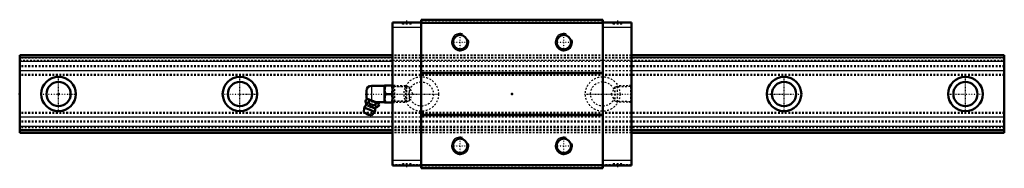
# Model space of a CAD drawing. Header units: millimetres. Extents: x -22 to 548, y -43 to 43.
import ezdxf

# ---------------------------------------------------------------- set-up
doc = ezdxf.new("R2010")
doc.units = ezdxf.units.MM
doc.linetypes.add('Center', pattern=[1.5, 0.45, -0.5, 0.05, -0.5])
doc.linetypes.add('Dashed', pattern=[2, 1, -1])
for name, color, linetype, lineweight in [('2d ConnectionPoints', 7, 'Continuous', 50), ('AM_0', 7, 'Continuous', 50), ('AM_4', 3, 'Continuous', 25), ('AM_5', 3, 'Continuous', 25), ('AM_7', 7, 'Center', 25), ('AM_9', 6, 'Dashed', 25)]:
    doc.layers.add(name, color=color, linetype=linetype, lineweight=lineweight)

# ---------------------------------------------------------------- blocks, each defined once
blk = doc.blocks.new('1_B_PT1_8_grease_nipple_joint1_SVR_0_in_bjilkp57t0gdzueduoellrg3v________4')
at = {"layer": 'AM_0'}
for p, q in [((178.2, 1.8), (178.2, -1.8)), ((188.7, 4.8), (181.2, 4.8)), ((188.77, 5), (188.7, 4.88)), ((188.7, 4.88), (188.7, -4.88)), ((188.77, 5), (193.33, 5)), ((189.22, 0), (192.88, 0)), ((193.4, 4.88), (193.33, 5)), ((177.61, -4.1), (178.01, -3.12)), ((178.79, -2.79), (178.01, -3.12)), ((185.18, -5.37), (178.31, -2.59)), ((179.49, -4.86), (179.88, -3.87)), ((183.23, -6.37), (183.63, -5.39)), ((183.77, -4.8), (188.7, -4.8)), ((185.51, -6.14), (185.18, -5.37)), ((188.7, -4.88), (188.77, -5)), ((193.33, -5), (188.77, -5)), ((193.33, -5), (193.4, -4.88)), ((176.9, -7.85), (176.7, -10.68)), ((181.19, -12.5), (176.7, -10.68)), ((183.02, -10.32), (176.9, -7.85)), ((181.19, -12.5), (183.02, -10.32)), ((185.11, -7.13), (185.51, -6.14))]:
    blk.add_line(p, q, dxfattribs=at)
for points in [[(189.22, 5), (188.88, 3.69), (188.79, 3.01), (188.77, 2.32), (188.9, 1.16), (189.22, 0)], [(189.22, 0), (188.88, -1.31), (188.79, -1.99), (188.77, -2.68), (188.9, -3.84), (189.22, -5)], [(192.88, 0), (193.22, 1.31), (193.31, 1.99), (193.33, 2.68), (193.2, 3.84), (192.88, 5)], [(192.88, -5), (193.22, -3.69), (193.31, -3.01), (193.33, -2.32), (193.2, -1.16), (192.88, 0)], [(177.61, -4.1), (177.79, -4.5), (178.02, -4.84), (178.2, -5.01), (178.43, -5.1), (178.74, -5.1), (179.08, -5.02), (179.49, -4.86)], [(179.88, -3.87), (179.62, -3.39), (179.26, -3.05), (178.96, -2.94), (178.61, -2.94), (178.01, -3.12)], [(179.49, -4.86), (179.78, -5.18), (180.2, -5.6), (180.67, -5.97), (181.09, -6.18), (181.54, -6.33), (182.21, -6.41), (182.89, -6.4), (183.23, -6.37)], [(183.63, -5.39), (183.23, -4.97), (182.79, -4.6), (182.27, -4.27), (181.69, -4.03), (181.09, -3.9), (180.47, -3.85), (179.88, -3.87)], [(185.51, -6.14), (185.25, -5.66), (184.89, -5.32), (184.58, -5.21), (184.23, -5.21), (183.63, -5.39)], [(183.23, -6.37), (183.42, -6.77), (183.64, -7.11), (183.82, -7.28), (184.05, -7.37), (184.36, -7.37), (184.7, -7.29), (185.11, -7.13)]]:
    blk.add_lwpolyline(points, dxfattribs=at)
for centre, radius, start, end in [((181.2, 1.8), 3, 90, 180), ((172.08, -6.41), 6, 4.5497, 22.6438), ((181.2, -1.8), 3, 180, 195.4194), ((179.96, -9.09), 3.3, 131.1614, 158), ((177.26, -6), 0.8, 311.1614, 4.5497), ((179.51, -10.18), 1.82, 214.2344, 281.7656), ((179.96, -9.09), 3.3, 338, 4.8386), ((184.04, -8.74), 0.8, 131.4503, 184.8386), ((187.49, -12.64), 6, 113.3453, 131.4503)]:
    blk.add_arc(centre, radius, start, end, dxfattribs=at)
at = {"layer": 'AM_4'}
for p, q in [((181.2, 4.8), (181.2, -3.76)), ((183.25, -8.81), (177.79, -6.6)), ((183.51, -8.14), (178.06, -5.94))]:
    blk.add_line(p, q, dxfattribs=at)
at = {"layer": 'AM_5', "linetype": 'Dashed'}
for p, q in [((193.4, 4.86), (194.38, 4.26)), ((201.38, 4.08), (194.38, 4.26)), ((194.4, 4.86), (194.4, -4.86)), ((193.4, -4.86), (194.38, -4.26)), ((201.38, -4.08), (194.38, -4.26))]:
    blk.add_line(p, q, dxfattribs=at)
at = {"layer": 'AM_7'}
blk.add_line((178.67, -12.26), (182.14, -3.69), dxfattribs=at)
at = {"layer": 'AM_9'}
for p, q in [((200.82, 4.67), (193.4, 4.86)), ((201.4, 4.06), (200.82, 4.67)), ((200.82, 4.67), (200.82, -4.67)), ((201.4, 4.06), (201.4, -4.06)), ((193.4, -4.86), (200.82, -4.67)), ((200.82, -4.67), (201.4, -4.06))]:
    blk.add_line(p, q, dxfattribs=at)
blk = doc.blocks.new('2_SVR_45RH1SSB_PT1_81_Slide_0_in_bjilkp57t0gdzueduoellrg3v________4')
at = {"layer": 'AM_0'}
for p, q in [((193.4, 41.4), (193.4, -41.4)), ((210, 41.4), (193.4, 41.4)), ((315, 43), (210, 43)), ((210, 43), (210, -43)), ((315, 41.2), (210, 41.2)), ((315, 43), (315, -43)), ((331.6, 41.4), (315, 41.4)), ((331.6, 41.4), (331.6, -41.4)), ((315, 12.3), (210, 12.3)), ((315, 12), (210, 12)), ((315, -12), (210, -12)), ((315, -12.3), (210, -12.3)), ((210, -41.4), (193.4, -41.4)), ((315, -41.2), (210, -41.2)), ((315, -43), (210, -43)), ((331.6, -41.4), (315, -41.4))]:
    blk.add_line(p, q, dxfattribs=at)
for centre in [(232.5, 30), (292.5, 30), (232.5, -30), (292.5, -30)]:
    blk.add_circle(centre, 4.19, dxfattribs=at)
at = {"layer": 'AM_4'}
for p, q in [((210, 38.4), (193.4, 38.4)), ((331.6, 38.4), (315, 38.4)), ((210, -38.4), (193.4, -38.4)), ((331.6, -38.4), (315, -38.4))]:
    blk.add_line(p, q, dxfattribs=at)
at = {"layer": 'AM_5', "linetype": 'Dashed'}
for p, q in [((201.4, -4.66), (201.4, 4.66)), ((202.18, 4.06), (201.4, 4.66)), ((322.82, 4.06), (323.6, 4.66)), ((331.6, 4.86), (323.6, 4.66)), ((323.6, -4.66), (323.6, 4.66)), ((202.18, -4.06), (201.4, -4.66)), ((322.82, -4.06), (323.6, -4.66)), ((331.6, -4.86), (323.6, -4.66))]:
    blk.add_line(p, q, dxfattribs=at)
at = {"layer": 'AM_5'}
for centre in [(232.5, 30), (292.5, 30), (232.5, -30), (292.5, -30)]:
    blk.add_arc(centre, 5, 75, 15, dxfattribs=at)
at = {"layer": 'AM_7'}
for p, q in [((201.5, 42.5), (201.5, 40.3)), ((323.5, 42.5), (323.5, 40.3)), ((232.5, 24.75), (232.5, 35.25)), ((292.5, 24.75), (292.5, 35.25)), ((227.25, 30), (237.75, 30)), ((287.25, 30), (297.75, 30)), ((304.5, 0), (332.19, 0)), ((232.5, -35.25), (232.5, -24.75)), ((292.5, -35.25), (292.5, -24.75)), ((227.25, -30), (237.75, -30)), ((287.25, -30), (297.75, -30)), ((201.5, -40.3), (201.5, -42.5)), ((323.5, -40.3), (323.5, -42.5))]:
    blk.add_line(p, q, dxfattribs=at)
at = {"layer": 'AM_9'}
for p, q in [((210, 40.9), (193.4, 40.9)), ((198.9, 41.4), (198.9, 40.4)), ((204.1, 40.4), (198.9, 40.4)), ((204.1, 40.4), (204.1, 41.4)), ((315, 42.5), (210, 42.5)), ((315, 41.5), (210, 41.5)), ((331.6, 40.9), (315, 40.9)), ((320.9, 41.4), (320.9, 40.4)), ((326.1, 40.4), (320.9, 40.4)), ((326.1, 40.4), (326.1, 41.4)), ((331.6, 22.5), (193.4, 22.5)), ((331.6, 22.47), (193.4, 22.47)), ((331.6, 22.41), (193.4, 22.41)), ((331.6, 22.26), (193.4, 22.26)), ((331.6, 21.04), (193.4, 21.04)), ((331.6, 21.03), (193.4, 21.03)), ((331.6, 20.96), (193.4, 20.96)), ((331.6, 20.8), (193.4, 20.8)), ((331.6, 20.76), (193.4, 20.76)), ((193.4, 19.5), (331.6, 19.5)), ((331.6, 18.86), (193.4, 18.86)), ((331.6, 18.8), (193.4, 18.8)), ((331.6, 13.42), (193.4, 13.42)), ((331.6, 13.32), (193.4, 13.32)), ((193.97, 4.27), (193.4, 4.86)), ((202.98, 4.04), (193.97, 4.27)), ((193.97, 4.27), (193.97, -4.27)), ((205.18, 0), (202.98, 4.04)), ((202.98, 4.04), (202.98, -4.04)), ((202.98, -4.04), (205.18, 0)), ((322.02, 4.04), (319.82, 0)), ((319.82, 0), (322.02, -4.04)), ((331.03, 4.27), (322.02, 4.04)), ((322.02, 4.04), (322.02, -4.04)), ((331.6, 4.86), (331.03, 4.27)), ((331.03, 4.27), (331.03, -4.27)), ((193.4, -4.86), (193.97, -4.27)), ((193.97, -4.27), (202.98, -4.04)), ((322.02, -4.04), (331.03, -4.27)), ((331.03, -4.27), (331.6, -4.86)), ((331.6, -13.32), (193.4, -13.32)), ((331.6, -13.42), (193.4, -13.42)), ((331.6, -18.8), (193.4, -18.8)), ((331.6, -18.86), (193.4, -18.86)), ((331.6, -19.5), (193.4, -19.5)), ((331.6, -20.76), (193.4, -20.76)), ((331.6, -20.8), (193.4, -20.8)), ((331.6, -21), (193.4, -21)), ((331.6, -21.04), (193.4, -21.04)), ((331.6, -22.26), (193.4, -22.26)), ((331.6, -22.41), (193.4, -22.41)), ((331.6, -22.5), (193.4, -22.5)), ((210, -40.9), (193.4, -40.9)), ((204.1, -40.4), (198.9, -40.4)), ((198.9, -40.4), (198.9, -41.4)), ((204.1, -41.4), (204.1, -40.4)), ((315, -41.5), (210, -41.5)), ((315, -42.5), (210, -42.5)), ((331.6, -40.9), (315, -40.9)), ((326.1, -40.4), (320.9, -40.4)), ((320.9, -40.4), (320.9, -41.4)), ((326.1, -41.4), (326.1, -40.4))]:
    blk.add_line(p, q, dxfattribs=at)
blk = doc.blocks.new('3_SVR_45RH57022_5_R_Track_0_in_bjilkp57t0gdzueduoellrg3v________4')
at = {"layer": 'AM_0'}
for p, q in [((193.4, 22.5), (-22.5, 22.5)), ((-22.5, 22.5), (-22.5, -22.5)), ((547.5, 22.5), (331.6, 22.5)), ((547.5, 22.5), (547.5, -22.5)), ((193.4, -21), (-22.5, -21)), ((193.4, -22.5), (-22.5, -22.5)), ((547.5, -21), (331.6, -21)), ((547.5, -22.5), (331.6, -22.5))]:
    blk.add_line(p, q, dxfattribs=at)
for centre, radius in [((0, 0), 10), ((0, 0), 7), ((105, 0), 10), ((105, 0), 7), ((420, 0), 10), ((420, 0), 7), ((525, 0), 10), ((525, 0), 7)]:
    blk.add_circle(centre, radius, dxfattribs=at)
at = {"layer": 'AM_4'}
for p, q in [((193.4, 22.47), (-22.5, 22.47)), ((193.4, 21.03), (-22.5, 21.03)), ((193.4, 20.96), (-22.5, 20.96)), ((193.4, 18.86), (-22.5, 18.86)), ((193.4, 18.8), (-22.5, 18.8)), ((547.5, 22.47), (331.6, 22.47)), ((547.5, 21.03), (331.6, 21.03)), ((547.5, 20.96), (331.6, 20.96)), ((547.5, 18.86), (331.6, 18.86)), ((547.5, 18.8), (331.6, 18.8)), ((193.4, 13.42), (-22.5, 13.42)), ((193.4, 13.32), (-22.5, 13.32)), ((547.5, 13.42), (331.6, 13.42)), ((547.5, 13.32), (331.6, 13.32)), ((193.4, -13.32), (-22.5, -13.32)), ((193.4, -13.42), (-22.5, -13.42)), ((547.5, -13.32), (331.6, -13.32)), ((547.5, -13.42), (331.6, -13.42)), ((193.4, -18.8), (-22.5, -18.8)), ((193.4, -18.86), (-22.5, -18.86)), ((547.5, -18.8), (331.6, -18.8)), ((547.5, -18.86), (331.6, -18.86))]:
    blk.add_line(p, q, dxfattribs=at)
at = {"layer": 'AM_7'}
for p, q in [((0, -10.5), (0, 10.5)), ((105, -10.5), (105, 10.5)), ((210, -10.5), (210, 10.5)), ((315, -10.5), (315, 10.5)), ((420, -10.5), (420, 10.5)), ((525, -10.5), (525, 10.5)), ((-10.5, 0), (10.5, 0)), ((94.5, 0), (115.5, 0)), ((177.44, 0), (220.5, 0)), ((409.5, 0), (430.5, 0)), ((514.5, 0), (535.5, 0))]:
    blk.add_line(p, q, dxfattribs=at)
at = {"layer": 'AM_9'}
for p, q in [((547.5, 22.41), (-22.5, 22.41)), ((547.5, 22.26), (-22.5, 22.26)), ((547.5, 21.04), (-22.5, 21.04)), ((547.5, 21), (-22.5, 21)), ((547.5, 20.8), (-22.5, 20.8)), ((547.5, 20.76), (-22.5, 20.76)), ((-22.5, 19.5), (547.5, 19.5)), ((331.6, 22.5), (193.4, 22.5)), ((331.6, 22.47), (193.4, 22.47)), ((331.6, 21.03), (193.4, 21.03)), ((331.6, 20.96), (193.4, 20.96)), ((331.6, 18.86), (193.4, 18.86)), ((331.6, 18.8), (193.4, 18.8)), ((547.5, 16.3), (-22.5, 16.3)), ((547.5, 15.81), (-22.5, 15.81)), ((331.6, 13.42), (193.4, 13.42)), ((331.6, 13.32), (193.4, 13.32)), ((547.5, 11.29), (-22.5, 11.29)), ((547.5, 10.8), (-22.5, 10.8)), ((547.5, -10.8), (-22.5, -10.8)), ((547.5, -11.29), (-22.5, -11.29)), ((547.5, -15.81), (-22.5, -15.81)), ((547.5, -16.3), (-22.5, -16.3)), ((331.6, -13.32), (193.4, -13.32)), ((331.6, -13.42), (193.4, -13.42)), ((547.5, -19.5), (-22.5, -19.5)), ((547.5, -20.76), (-22.5, -20.76)), ((547.5, -20.8), (-22.5, -20.8)), ((547.5, -21.04), (-22.5, -21.04)), ((547.5, -22.26), (-22.5, -22.26)), ((547.5, -22.41), (-22.5, -22.41)), ((331.6, -18.8), (193.4, -18.8)), ((331.6, -18.86), (193.4, -18.86)), ((331.6, -21), (193.4, -21)), ((331.6, -22.5), (193.4, -22.5))]:
    blk.add_line(p, q, dxfattribs=at)
for centre, radius in [((210, 0), 10), ((210, 0), 7), ((315, 0), 10), ((315, 0), 7)]:
    blk.add_circle(centre, radius, dxfattribs=at)

msp = doc.modelspace()

# ---------------------------------------------------------------- linework, layer by layer
at = {"layer": '2d ConnectionPoints'}
for p in [(-22.5, 0), (0, 0), (0, 0), (193.4, 0), (262.5, 0), (331.6, 0)]:
    msp.add_point(p, dxfattribs=at)

# ---------------------------------------------------------------- block references
for name in ['2_SVR_45RH1SSB_PT1_81_Slide_0_in_bjilkp57t0gdzueduoellrg3v________4', '3_SVR_45RH57022_5_R_Track_0_in_bjilkp57t0gdzueduoellrg3v________4', '1_B_PT1_8_grease_nipple_joint1_SVR_0_in_bjilkp57t0gdzueduoellrg3v________4']:
    msp.add_blockref(name, (0, 0))

doc.saveas('drawing.dxf')
